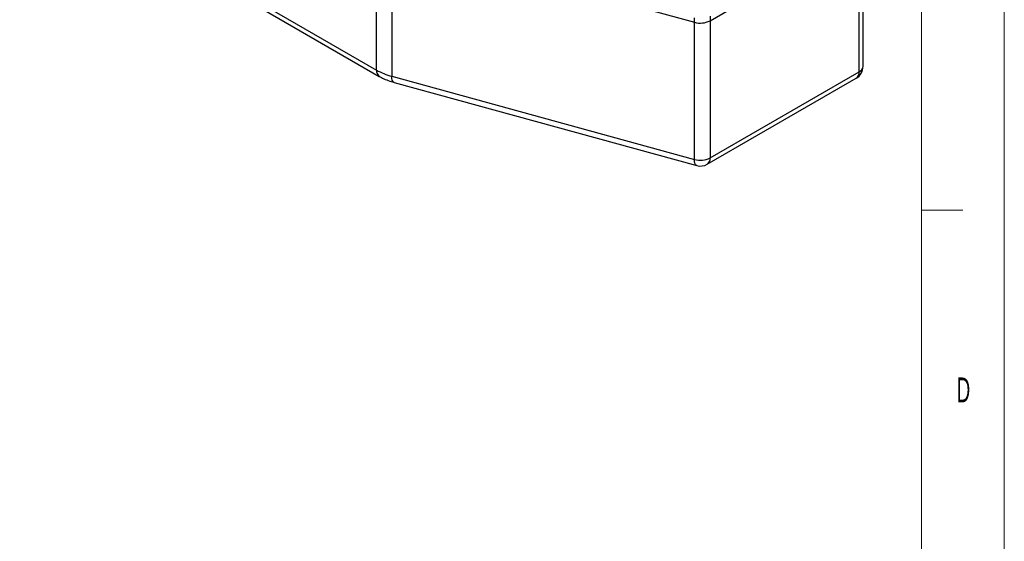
# Model space of a CAD drawing. Header units: millimetres. Extents: x 0 to 420, y 0 to 297.
# Tile 4 of 6: x 301 to 420, y 108 to 172. Entities that reach past the tile are written whole.
import ezdxf

# ---------------------------------------------------------------- set-up
doc = ezdxf.new("R2010")
doc.units = ezdxf.units.MM
doc.styles.add('SLDTEXTSTYLE0', font='TXT', dxfattribs={"width": 0.56})

msp = doc.modelspace()

# ---------------------------------------------------------------- linework, layer by layer
at = {"color": 7, "linetype": 'Continuous', "lineweight": 18}
for p, q in [((419.985, 0.0175), (419.985, 297.0175)), ((409.985, 9.0175), (409.985, 288.0175)), ((414.985, 148.5175), (409.985, 148.5175))]:
    msp.add_line(p, q, dxfattribs=at)
at = {"color": 7, "linetype": 'Continuous', "lineweight": 25}
for p, q in [((300.8735, 190.3885), (344.0346, 165.4721)), ((301.2187, 189.6254), (344.3798, 164.709)), ((402.9042, 165.9223), (402.9042, 182.5253)), ((344.0346, 165.4721), (344.0346, 182.0751)), ((345.8814, 181.322), (382.497, 171.2518)), ((345.8814, 181.322), (345.8814, 164.719)), ((384.3923, 171.4401), (402.416, 181.8449)), ((402.416, 165.2419), (402.416, 181.8449)), ((382.497, 171.2518), (382.497, 171.7961)), ((384.3923, 171.9844), (384.3923, 171.4401)), ((382.497, 154.6488), (382.497, 171.2518)), ((384.3923, 171.4401), (384.3923, 154.8371)), ((345.8814, 164.719), (382.497, 154.6488)), ((384.0471, 154.074), (402.0708, 164.4788)), ((384.3923, 154.8371), (402.416, 165.2419)), ((346.1562, 163.9806), (382.7718, 153.9104))]:
    msp.add_line(p, q, dxfattribs=at)
at = {"color": 8, "linetype": 'Continuous', "lineweight": 25, "flags": 128}
for points in [[(346.1562, 163.9806), (346.0913, 164.0111), (346.0022, 164.1093), (345.9359, 164.2643), (345.8951, 164.4702), (345.8814, 164.719)], [(382.7718, 153.9104), (382.7069, 153.9409), (382.6178, 154.0391), (382.5515, 154.1941), (382.5108, 154.4), (382.497, 154.6488)]]:
    msp.add_lwpolyline(points, dxfattribs=at)
at = {"color": 7, "linetype": 'Continuous', "lineweight": 25}
for centre, radius, start, end in [((383.2047, 173.7611), 2.6073, 254.249045, 297.096531), ((401.2375, 165.9223), 1.6667, 299.997312, 0), ((347.9125, 172.3408), 7.8878, 240.5521, 255.07796), ((383.2047, 157.1581), 2.6073, 254.249045, 297.096531), ((383.2138, 155.5174), 1.6667, 254.622447, 299.997312)]:
    msp.add_arc(centre, radius, start, end, dxfattribs=at)
at = {"color": 8, "linetype": 'Continuous', "lineweight": 25}
for centre, radius, start, end in [((402.0701, 166.0054), 0.8382, 294.374658, 354.305201), ((344.8691, 165.39), 0.8385, 174.380415, 234.292855), ((401.5993, 165.1518), 0.8216, 305.013333, 6.298848), ((383.5756, 154.7469), 0.8216, 305.013333, 6.298848)]:
    msp.add_arc(centre, radius, start, end, dxfattribs=at)
at = {"color": 7, "linetype": 'Continuous', "lineweight": 25}
msp.add_open_spline([(344.3798, 164.709), (344.5028, 164.6413), (344.8465, 164.4521), (345.4345, 164.1988), (345.9239, 164.0508), (346.1562, 163.9806)], degree=3, knots=[0, 0, 0, 0, 0.226453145, 0.632880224, 1, 1, 1, 1], dxfattribs=at)

# ---------------------------------------------------------------- texts
at = {"color": 7, "linetype": 'Continuous', "lineweight": 0, "insert": (415.0438, 128.268), "char_height": 3, "attachment_point": 2, "style": 'SLDTEXTSTYLE0'}
msp.add_mtext('D', dxfattribs=at)

doc.saveas('drawing.dxf')
